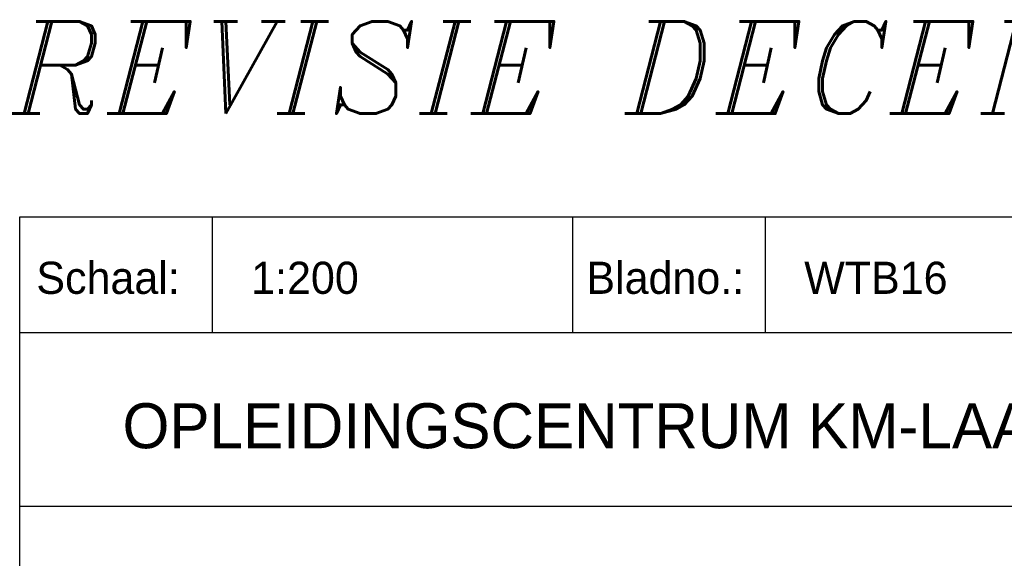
# Model space of a CAD drawing. Extents: x -9573 to 237800, y 0 to 168200.
# Tile 23 of 35: x 200800 to 216112, y 9289 to 17662. Entities that reach past the tile are written whole.
import ezdxf

# ---------------------------------------------------------------- set-up
doc = ezdxf.new("R2010")
doc.units = 0
doc.header["$LTSCALE"] = 200
doc.layers.get('0').update_dxf_attribs({"linetype": 'CONTINUOUS'})
doc.layers.add('BL$4----', color=7, linetype='CONTINUOUS')
doc.layers.add('WL561---', color=4, linetype='CONTINUOUS')
doc.styles.add('BURO-025', font='BUROFONT.shx', dxfattribs={"height": 500})
doc.styles.add('BURO-035', font='BUROFONT.shx', dxfattribs={"height": 700})
doc.styles.add('BURO-050', font='BUROFONT.shx', dxfattribs={"height": 1000})
doc.styles.add('ITALICC', font='italicc', dxfattribs={"width": 10, "height": 10})

# ---------------------------------------------------------------- blocks, each defined once
blk = doc.blocks.new('KUIJPERSKLEUR')
at = {"color": 1}
for p, q in [((-185, 10), (-185, 73)), ((-185, 73), (-10, 73)), ((-170, 64), (-170, 73)), ((-142, 64), (-142, 73)), ((-127, 64), (-127, 73)), ((-185, 64), (-10, 64)), ((-185, 50.5), (-55, 50.5))]:
    blk.add_line(p, q, dxfattribs=at)
at = {"color": 1, "style": 'BURO-025'}
for s, p in [('Schaal:', (-183.704, 67)), ('Bladno.:', (-140.935, 67))]:
    blk.add_text(s, height=2.5, dxfattribs=at).set_placement(p)
at = {"color": 150, "style": 'BURO-025'}
for tag, p in [('TKSCHAAL', (-167, 67)), ('TKBLADNR', (-124, 67)), ('TKDATCREAT', (-81, 67)), ('TKDATA', (-30, 67)), ('TKINIT', (-30, 58)), ('PRPRLEID', (-30, 49)), ('PRGRLEID', (-30, 40))]:
    blk.add_attdef(tag, p, '', height=2.5, dxfattribs=at)
at = {"color": 3, "style": 'BURO-035'}
for tag, p in [('PROMSCHR', (-177, 55)), ('TK1OMSCHR', (-177, 42))]:
    blk.add_attdef(tag, p, '', height=3.5, dxfattribs=at)
at = {"color": 1, "style": 'BURO-025'}
blk.add_attdef('TKFILE', (-4, 40), '', height=2.5, rotation=90, dxfattribs=at)
blk.add_attdef('PRNAAM', (-30, 31.5), '', height=2.5, dxfattribs=at)
at = {"color": 4, "style": 'BURO-050'}
blk.add_attdef('TKTEKNR', (-48, 19), '', height=5, dxfattribs=at)

msp = doc.modelspace()

# ---------------------------------------------------------------- block references
at = {"layer": 'BL$4----'}
ref = msp.add_blockref('KUIJPERSKLEUR', (237800, 0), dxfattribs=dict(at, xscale=200, yscale=200, zscale=200))
ref.add_attrib('TKSCHAAL', '1:200', (204400, 13400), dxfattribs={"layer": '0', "color": 150, "height": 500, "style": 'BURO-025'})
ref.add_attrib('TKBLADNR', 'WTB16', (213000, 13400), dxfattribs={"layer": '0', "color": 150, "height": 500, "style": 'BURO-025'})
ref.add_attrib('PROMSCHR', 'OPLEIDINGSCENTRUM KM-LAAN HELMOND', (202400, 11000), dxfattribs={"layer": '0', "color": 3, "height": 700, "style": 'BURO-035'})

# ---------------------------------------------------------------- texts
at = {"layer": 'WL561---', "color": 5, "linetype": 'CONTINUOUS', "style": 'ITALICC'}
msp.add_text('REVISIE DECEMBER 2002', height=1434.34368, dxfattribs=at).set_placement((200685.12796, 16202.66123))

doc.saveas('drawing.dxf')
